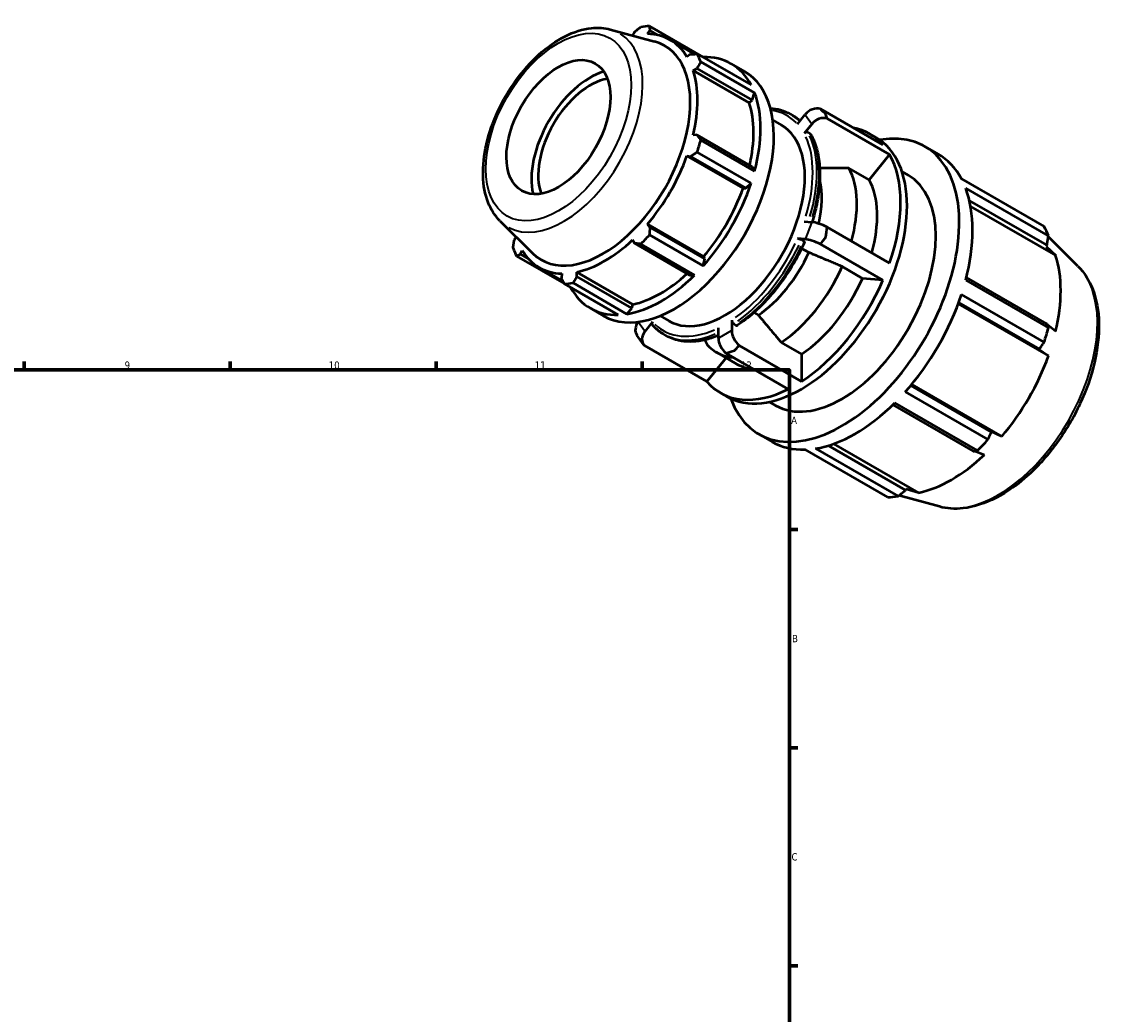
# Model space of a CAD drawing. Header units: millimetres. Extents: x -44 to 931, y -3 to 692.
# Tile 4 of 4: x 560 to 929, y 355 to 692. Entities that reach past the tile are written whole.
import ezdxf

# ---------------------------------------------------------------- set-up
doc = ezdxf.new("R2010")
doc.units = ezdxf.units.MM
for name, color, linetype, lineweight in [('Border (ISO)', 7, 'Continuous', 70), ('Visible (ISO)', 7, 'Continuous', 50), ('Visible Narrow (ISO)', 7, 'Continuous', 35)]:
    doc.layers.add(name, color=color, linetype=linetype, lineweight=lineweight)
doc.styles.add('Note Text (ISO)', font='tahoma.ttf')

# ---------------------------------------------------------------- blocks, each defined once
blk = doc.blocks.new('Borders Default Border')
at = {"layer": 'Border (ISO)'}
for p, q in [((560.67, 574), (560.67, 576.9)), ((630.75, 574), (630.75, 576.9)), ((700.83, 574), (700.83, 576.9)), ((770.92, 574), (770.92, 576.9)), ((821, 519.75), (823.9, 519.75)), ((821, 445.5), (823.9, 445.5)), ((821, 371.25), (823.9, 371.25))]:
    blk.add_line(p, q, dxfattribs=at)
at = {"layer": 'Border (ISO)', "flags": 128}
blk.add_lwpolyline([(20, 20), (20, 574), (821, 574), (821, 20), (20, 20)], dxfattribs=at)
at = {"layer": 'Border (ISO)', "color": 232, "true_color": 0xca0064, "char_height": 2.5, "attachment_point": 7, "style": 'Note Text (ISO)'}
for s, insert in [('9', (594.88, 574.35)), ('10', (664.29, 574.35)), ('11', (734.37, 574.4)), ('12', (804.46, 574.4)), ('A', (821.59, 555.62)), ('B', (821.89, 481.37)), ('C', (821.73, 407.08))]:
    blk.add_mtext(s, dxfattribs=dict(at, insert=insert))

msp = doc.modelspace()

# ---------------------------------------------------------------- linework, layer by layer
at = {"layer": 'Visible (ISO)'}
for p, q in [((791.71, 680.416), (773.391, 690.965)), ((760.093, 689.853), (775.14, 685.772)), ((768.292, 688.96), (767.655, 687.852)), ((772.739, 688.345), (773.54, 689.469)), ((773.54, 689.469), (776.259, 687.903)), ((788.728, 681.491), (780.44, 686.264)), ((787.396, 681.428), (786.162, 680.555)), ((789.644, 681.533), (807.963, 670.984)), ((791.74, 680.326), (791.71, 680.416)), ((788.268, 675.89), (789.57, 676.613)), ((807.358, 664.896), (788.268, 675.89)), ((789.57, 676.613), (808.329, 665.81)), ((809.19, 668.265), (790.872, 678.814)), ((801.208, 678.182), (805.733, 675.576)), ((808.329, 665.81), (809.19, 668.265)), ((807.358, 664.896), (808.329, 665.81)), ((821.381, 661.026), (822.129, 660.596)), ((823.752, 657.65), (826.356, 660.887)), ((831.587, 662.798), (852.841, 650.559)), ((815.37, 658.948), (818.279, 657.274)), ((828.618, 657.659), (826.015, 654.422)), ((855.104, 647.33), (833.85, 659.57)), ((789.57, 653.956), (788.268, 653.941)), ((808.329, 643.153), (789.57, 653.956)), ((828.084, 654.348), (827.336, 654.778)), ((848.271, 654.369), (850.432, 653.124)), ((790.872, 652.238), (809.19, 641.689)), ((867.044, 650.078), (871.57, 647.472)), ((786.162, 646.851), (787.396, 646.637)), ((805.253, 635.858), (786.162, 646.851)), ((787.396, 646.637), (806.156, 635.834)), ((807.963, 637.557), (789.644, 648.106)), ((855.104, 647.33), (848.166, 638.704)), ((809.19, 641.689), (808.329, 643.153)), ((848.166, 638.704), (841.247, 642.689)), ((859.283, 641.508), (861.405, 640.285)), ((888.523, 633.9), (879.455, 639.122)), ((879.521, 638.999), (907.654, 622.798)), ((805.253, 635.858), (806.156, 635.834)), ((806.156, 635.834), (807.963, 637.557)), ((909.099, 619.597), (880.966, 635.798)), ((882.239, 631.592), (908.605, 616.409)), ((882.644, 629.626), (911.578, 612.964)), ((722.569, 624.692), (733.652, 613.726)), ((791.829, 612.608), (772.739, 623.601)), ((773.54, 622.637), (772.739, 623.601)), ((826.015, 624.552), (828.618, 624.313)), ((773.391, 619.954), (791.71, 609.405)), ((792.299, 611.834), (773.54, 622.637)), ((833.85, 622.611), (855.104, 610.372)), ((728.056, 619.263), (727.419, 618.166)), ((767.655, 618.239), (768.292, 617.102)), ((768.292, 617.102), (787.052, 606.299)), ((788.747, 606.28), (770.428, 616.829)), ((826.356, 618.479), (823.752, 618.718)), ((825.821, 617.824), (825.073, 618.254)), ((852.841, 604.538), (831.587, 616.777)), ((908.605, 616.409), (908.386, 616.032)), ((909.099, 618.455), (908.947, 618.604)), ((919.169, 609.37), (909.064, 619.369)), ((728.227, 612.737), (744.426, 603.409)), ((729.593, 613.35), (730.165, 614.605)), ((732.247, 611.822), (729.593, 613.35)), ((792.299, 611.834), (791.829, 612.608)), ((827.609, 613.967), (825.157, 615.379)), ((908.386, 616.032), (911.578, 612.964)), ((744.009, 604.218), (735.887, 608.895)), ((791.71, 609.405), (792.299, 611.834)), ((845.903, 605.173), (838.984, 609.158)), ((743.588, 606.815), (743.449, 605.309)), ((767.762, 596.314), (748.672, 607.307)), ((748.696, 605.818), (748.672, 607.307)), ((767.456, 595.015), (748.696, 605.818)), ((787.052, 606.299), (788.747, 606.28)), ((852.841, 604.538), (845.903, 605.173)), ((908.605, 589.74), (881.221, 605.509)), ((762.798, 592.756), (744.48, 603.305)), ((747.443, 603.593), (765.761, 593.044)), ((880.966, 604.517), (909.099, 588.316)), ((907.654, 583.452), (879.521, 599.652)), ((753.301, 594.99), (757.826, 592.384)), ((765.761, 593.044), (767.456, 595.015)), ((767.456, 595.015), (767.762, 596.314)), ((878.401, 596.461), (909.099, 578.783)), ((878.579, 596.943), (906.047, 581.125)), ((769.613, 590.335), (769.618, 590.34)), ((774.479, 590.343), (771.876, 587.106)), ((777.045, 592.395), (779.953, 590.72)), ((801.379, 590.899), (801.379, 587.423)), ((808.94, 593.519), (810.46, 592.643)), ((796.853, 584.817), (796.853, 588.293)), ((802.086, 589.672), (802.833, 589.241)), ((911.578, 587.128), (908.752, 589.321)), ((771.371, 582.671), (769.108, 585.9)), ((778.265, 586.153), (779.012, 585.723)), ((818.238, 583.363), (825.158, 579.378)), ((771.695, 582.287), (792.949, 570.048)), ((796.239, 580.015), (803.158, 576.03)), ((820.632, 567.51), (799.378, 579.75)), ((803.903, 582.356), (825.158, 570.117)), ((825.158, 579.378), (825.158, 570.117)), ((906.047, 581.125), (905.851, 581.068)), ((905.851, 581.068), (909.099, 578.783)), ((799.469, 578.155), (792.949, 570.048)), ((889.736, 552.875), (862.27, 568.692)), ((862.602, 569.092), (893.298, 551.416)), ((797.519, 566.238), (799.681, 564.993)), ((860.39, 566.516), (888.523, 550.315)), ((814.171, 563.168), (816.293, 561.946)), ((856.179, 562.128), (883.56, 546.36)), ((885.035, 546.637), (856.902, 562.837)), ((810.654, 552.154), (815.179, 549.548)), ((893.298, 551.416), (889.689, 553.074)), ((889.689, 553.074), (889.736, 552.875)), ((854.492, 530.718), (826.359, 546.919)), ((829.847, 547.257), (857.98, 531.056)), ((860.494, 533.077), (834.142, 548.252)), ((836.057, 548.886), (864.97, 532.236)), ((884.005, 546.442), (887.315, 545.104)), ((858.795, 531.709), (858.986, 531.656)), ((860.711, 533.456), (860.494, 533.077)), ((864.97, 532.236), (860.711, 533.456)), ((872.025, 527.503), (858.219, 531.248))]:
    msp.add_line(p, q, dxfattribs=at)
for centre, major_axis, ratio, start_param, end_param in [((758.936, 647.135), (23.954, 41.596), 0.5780931, 0.3435016, 0.4380292), ((758.164, 647.58), (-22.277, -38.684), 0.5780931, 3.6196245, 3.6230109), ((758.164, 647.58), (22.277, 38.684), 0.5780931, 5.975819, 6.5866842), ((757.568, 647.922), (20.984, 36.439), 0.5780931, 2.9904271, 6.4343509), ((758.936, 647.135), (23.954, 41.596), 0.5780931, 5.8412887, 5.9358163), ((777.254, 636.586), (23.954, 41.596), 0.5780931, 5.9358163, 6.6266869), ((753.245, 650.412), (14.097, 24.48), 0.5780931, 0.5513194, 2.5902732), ((781.78, 633.98), (-23.954, -41.596), 0.5780931, 0, 3.1415927), ((758.164, 647.58), (22.277, 38.684), 0.5780931, 5.1904208, 5.8012861), ((753.245, 650.412), (12.476, 21.665), 0.5780931, 0.4461678, 2.6954248), ((777.254, 636.586), (23.954, 41.596), 0.5780931, 5.1504181, 5.8412887), ((777.254, 636.586), (22.277, 38.684), 0.5780931, 5.2072079, 5.8012861), ((829.552, 659.047), (-3.701, -2.594), 0.7877574, 3.7057463, 5.0649693), ((799.116, 623.997), (19.163, 33.277), 0.5780931, 3.1415926, 6.2831853), ((831.815, 655.818), (3.701, 2.594), 0.7877574, 0.5641536, 1.9233766), ((825.057, 609.059), (25.376, 44.066), 0.5780931, 3.1415927, 6.2831853), ((838.849, 601.116), (28.195, 48.962), 0.5780931, 2.6875512, 6.7372268), ((822.895, 610.303), (25.376, 44.066), 0.5780931, 6.082424, 6.4839466), ((758.936, 647.135), (-23.954, -41.596), 0.5780931, 1.9142979, 2.0088255), ((758.164, 647.58), (22.277, 38.684), 0.5780931, 4.4050227, 5.0158879), ((822.895, 610.303), (25.376, 44.066), 0.5780931, 5.0352265, 5.9564804), ((843.375, 598.51), (28.195, 48.962), 0.5780931, 5.9358163, 6.2831853), ((815.975, 614.288), (19.737, 34.273), 0.5780931, 5.1325463, 5.9384534), ((838.849, 601.116), (22.556, 39.17), 0.5780931, 3.1415927, 6.2831853), ((808.197, 618.767), (-16.817, -29.204), 0.5780931, 2.055617, 2.5893539), ((822.895, 610.303), (19.737, 34.273), 0.5780931, 5.1325463, 5.9384534), ((777.254, 636.586), (23.954, 41.596), 0.5780931, 4.36502, 5.0558906), ((777.254, 636.586), (22.277, 38.684), 0.5780931, 4.4050227, 5.0158879), ((843.375, 598.51), (-28.195, -48.962), 0.5780931, 2.0088255, 2.6996961), ((831.815, 622.473), (-4.214, 1.634), 0.2096643, 4.291374, 5.650597), ((758.936, 647.135), (-23.954, -41.596), 0.5780931, 1.1288997, 1.2234273), ((871.507, 582.309), (28.195, 48.962), 0.5780931, 5.8412887, 5.9358163), ((758.164, 647.58), (22.277, 38.684), 0.5780931, 3.6196245, 4.2304897), ((829.552, 616.639), (4.214, -1.634), 0.2096643, 1.1497813, 2.5090043), ((876.142, 579.64), (26.222, 45.535), 0.5780931, 5.975819, 5.9838993), ((758.936, 647.135), (-23.954, -41.596), 0.5780931, 5.8412887, 5.9358163), ((758.164, 647.58), (-22.277, -38.684), 0.5780931, 5.975819, 6.5866842), ((808.197, 618.767), (-16.817, -29.204), 0.5780931, 0.8785632, 1.7355632), ((876.142, 579.64), (-26.222, -45.535), 0.5780931, 2.0488282, 2.6596934), ((815.975, 614.288), (-19.737, -34.273), 0.5780931, 0.8644632, 1.7496632), ((777.254, 636.586), (23.954, 41.596), 0.5780931, 3.5796218, 4.2704924), ((777.254, 636.586), (22.277, 38.684), 0.5780931, 3.6196245, 4.213542), ((822.895, 610.303), (-19.737, -34.273), 0.5780931, 0.8644632, 1.7496632), ((758.936, 647.135), (-23.954, -41.596), 0.5780931, 0.3435016, 0.4380292), ((777.254, 636.586), (-23.954, -41.596), 0.5780931, 5.9396837, 6.6266869), ((822.895, 610.303), (-25.376, -44.066), 0.5780931, 0.8464363, 1.7676902), ((843.375, 598.51), (-28.195, -48.962), 0.5780931, 1.2234273, 1.9142979), ((772.809, 588.494), (-3.701, -2.594), 0.7877574, 5.0649693, 6.2831853), ((775.072, 585.266), (-3.701, -2.594), 0.7877574, 5.0649693, 6.4241923), ((804.575, 585.582), (-2.256, 3.917), 0.5780931, 0.7873319, 2.1465549), ((871.507, 582.309), (-28.195, -48.962), 0.5780931, 1.9142979, 2.0088255), ((800.049, 582.976), (2.256, -3.917), 0.5780931, 3.9289245, 5.2881475), ((815.975, 614.288), (-19.737, -34.273), 0.5780931, 6.100451, 6.5439637), ((822.895, 610.303), (-19.737, -34.273), 0.5780931, 0, 0.2607784), ((876.142, 579.64), (-26.222, -45.535), 0.5780931, 1.26343, 1.8742952), ((822.895, 610.303), (-25.376, -44.066), 0.5780931, 6.082424, 7.003678), ((843.375, 598.51), (-28.195, -48.962), 0.5780931, 0.4380292, 1.1288997), ((871.507, 582.309), (-28.195, -48.962), 0.5780931, 1.1288997, 1.2234273), ((843.375, 598.51), (-28.195, -48.962), 0.5780931, 0, 0.3435016), ((876.142, 579.64), (-26.222, -45.535), 0.5780931, 0.4780318, 1.0888971), ((876.142, 579.64), (-26.222, -45.535), 0.5780931, 0.2960033, 0.3034989), ((871.507, 582.309), (-28.195, -48.962), 0.5780931, 0.3435016, 0.4380292)]:
    msp.add_ellipse(centre, major_axis=major_axis, ratio=ratio, start_param=start_param, end_param=end_param, dxfattribs=at)
msp.add_ellipse((742.436, 656.636), major_axis=(12.476, 21.665), ratio=0.5780931, dxfattribs=at)
for points, knots in [([(722.569, 624.692), (720.829, 626.415), (719.477, 628.569), (717.477, 633.71), (716.918, 636.767), (716.711, 643.463), (717.112, 647.127), (718.833, 654.584), (720.151, 658.376), (723.552, 665.712), (725.629, 669.256), (730.346, 675.77), (732.985, 678.741), (738.603, 683.825), (741.584, 685.934), (747.637, 689.028), (750.713, 690.017), (755.911, 690.546), (758.069, 690.402), (760.093, 689.853)], [4.0762227, 4.0762227, 4.0762227, 4.0762227, 4.3602393, 4.3602393, 4.677253, 4.677253, 5.0107526, 5.0107526, 5.3437259, 5.3437259, 5.6747769, 5.6747769, 6.0059175, 6.0059175, 6.3390731, 6.3390731, 6.672212, 6.672212, 6.9154842, 6.9154842, 6.9154842, 6.9154842]), ([(814.547, 663.08), (815.726, 662.99), (816.868, 662.788), (819.166, 662.127), (820.311, 661.642), (821.381, 661.026)], [0.51313772, 0.51313772, 0.51313772, 0.51313772, 0.64169118, 0.64169118, 0.78346445, 0.78346445, 0.78346445, 0.78346445]), ([(822.129, 660.596), (822.415, 660.431), (822.695, 660.257), (823.245, 659.89), (823.515, 659.698), (824.041, 659.294), (824.299, 659.084), (824.585, 658.834), (824.62, 658.803), (824.655, 658.772)], [0.78346445, 0.78346445, 0.78346445, 0.78346445, 0.82137112, 0.82137112, 0.85927778, 0.85927778, 0.89718445, 0.89718445, 0.90246987, 0.90246987, 0.90246987, 0.90246987]), ([(827.336, 654.778), (827.249, 654.828), (827.129, 654.865), (826.909, 654.886), (826.772, 654.874), (826.541, 654.812), (826.407, 654.751), (826.2, 654.615), (826.091, 654.516), (826.015, 654.422)], [0, 0, 0, 0, 0.03699107, 0.03699107, 0.07403419, 0.07403419, 0.11114195, 0.11114195, 0.14830591, 0.14830591, 0.14830591, 0.14830591]), ([(828.325, 654.103), (828.32, 654.114), (828.314, 654.124), (828.256, 654.216), (828.171, 654.298), (828.084, 654.348)], [-0.041456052, -0.041456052, -0.041456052, -0.041456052, -0.036991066, -0.036991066, 0, 0, 0, 0]), ([(828.325, 654.103), (829.142, 652.615), (829.801, 650.965), (830.79, 647.397), (831.121, 645.479), (831.451, 641.437), (831.451, 639.311), (831.125, 634.918), (830.798, 632.65), (829.896, 628.351), (829.361, 626.329), (828.714, 624.304)], [1.12150205, 1.12150205, 1.12150205, 1.12150205, 1.30111344, 1.30111344, 1.48072483, 1.48072483, 1.66033622, 1.66033622, 1.83994761, 1.83994761, 1.99530743, 1.99530743, 1.99530743, 1.99530743]), ([(826.139, 617.517), (825.119, 615.199), (823.965, 612.911), (821.424, 608.467), (820.037, 606.31), (817.076, 602.194), (815.5, 600.235), (812.209, 596.578), (810.494, 594.879), (806.974, 591.795), (805.17, 590.41), (803.349, 589.203)], [2.16925807, 2.16925807, 2.16925807, 2.16925807, 2.34878695, 2.34878695, 2.52831582, 2.52831582, 2.70784469, 2.70784469, 2.88737357, 2.88737357, 3.06690244, 3.06690244, 3.06690244, 3.06690244]), ([(825.073, 618.254), (824.986, 618.304), (824.866, 618.365), (824.647, 618.463), (824.509, 618.518), (824.279, 618.599), (824.145, 618.639), (823.938, 618.691), (823.828, 618.711), (823.752, 618.718)], [0, 0, 0, 0, 0.03699107, 0.03699107, 0.07403419, 0.07403419, 0.11114195, 0.11114195, 0.14830591, 0.14830591, 0.14830591, 0.14830591]), ([(826.138, 617.517), (826.143, 617.528), (826.144, 617.54), (826.133, 617.583), (826.096, 617.629), (825.993, 617.716), (825.908, 617.774), (825.821, 617.824)], [-0.089368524, -0.089368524, -0.089368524, -0.089368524, -0.074034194, -0.074034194, -0.036991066, -0.036991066, 0, 0, 0, 0]), ([(919.169, 609.37), (921.347, 607.215), (923.039, 604.496), (925.501, 598.008), (926.177, 594.159), (926.376, 585.75), (925.852, 581.165), (923.66, 571.826), (921.995, 567.073), (917.711, 557.871), (915.097, 553.422), (909.173, 545.243), (905.863, 541.515), (898.835, 535.139), (895.118, 532.496), (887.599, 528.611), (883.794, 527.367), (877.308, 526.642), (874.575, 526.812), (872.025, 527.503)], [0.9346301, 0.9346301, 0.9346301, 0.9346301, 1.2252108, 1.2252108, 1.5438212, 1.5438212, 1.8747136, 1.8747136, 2.2049154, 2.2049154, 2.5336007, 2.5336007, 2.8623653, 2.8623653, 3.1927374, 3.1927374, 3.5233584, 3.5233584, 3.7738915, 3.7738915, 3.7738915, 3.7738915]), ([(774.479, 590.343), (774.404, 590.249), (774.335, 590.126), (774.262, 589.914), (774.244, 589.786), (774.261, 589.582), (774.297, 589.469), (774.366, 589.358), (774.388, 589.33), (774.412, 589.304)], [-0.14830591, -0.14830591, -0.14830591, -0.14830591, -0.11114195, -0.11114195, -0.07403419, -0.07403419, -0.03699107, -0.03699107, -0.02435343, -0.02435343, -0.02435343, -0.02435343]), ([(801.379, 590.899), (801.379, 590.797), (801.399, 590.666), (801.466, 590.441), (801.524, 590.306), (801.648, 590.092), (801.735, 589.975), (801.896, 589.805), (801.998, 589.722), (802.086, 589.672)], [-0.14830591, -0.14830591, -0.14830591, -0.14830591, -0.11114195, -0.11114195, -0.07403419, -0.07403419, -0.03699107, -0.03699107, 0, 0, 0, 0]), ([(778.265, 586.153), (777.979, 586.318), (777.698, 586.492), (777.148, 586.859), (776.879, 587.051), (776.352, 587.454), (776.095, 587.665), (775.592, 588.103), (775.347, 588.331), (774.87, 588.804), (774.637, 589.05), (774.411, 589.303)], [3.92505711, 3.92505711, 3.92505711, 3.92505711, 3.96296377, 3.96296377, 4.00087044, 4.00087044, 4.0387771, 4.0387771, 4.07668376, 4.07668376, 4.11459043, 4.11459043, 4.11459043, 4.11459043]), ([(802.833, 589.241), (802.92, 589.191), (803.023, 589.155), (803.184, 589.14), (803.271, 589.157), (803.338, 589.196), (803.344, 589.2), (803.349, 589.203)], [0, 0, 0, 0, 0.036991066, 0.036991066, 0.074034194, 0.074034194, 0.077331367, 0.077331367, 0.077331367, 0.077331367]), ([(796.853, 585.701), (796.055, 585.37), (795.26, 585.076), (793.044, 584.363), (791.633, 584.032), (788.871, 583.637), (787.519, 583.572), (784.903, 583.718), (783.638, 583.928), (781.228, 584.622), (780.082, 585.107), (779.012, 585.723)], [3.27946281, 3.27946281, 3.27946281, 3.27946281, 3.35796401, 3.35796401, 3.49973729, 3.49973729, 3.64151056, 3.64151056, 3.78328383, 3.78328383, 3.92505711, 3.92505711, 3.92505711, 3.92505711])]:
    msp.add_open_spline(points, degree=3, knots=knots, dxfattribs=at)
for points, weights in [([(768.292, 688.96), (769.334, 689.804), (770.428, 690.677)], [1.00197588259, 1.00139627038, 1]), ([(773.391, 690.965), (773.463, 690.204), (773.54, 689.469)], [1, 1.00139627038, 1.00197588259]), ([(787.396, 681.428), (788.493, 681.482), (789.644, 681.533)], [1.00197588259, 1.00139627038, 1]), ([(790.872, 678.814), (790.203, 677.693), (789.57, 676.613)], [1, 1.00139627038, 1.00197588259]), ([(789.57, 653.956), (790.203, 653.117), (790.872, 652.238)], [1.00197588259, 1.00139627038, 1]), ([(789.644, 648.106), (788.493, 647.359), (787.396, 646.637)], [1, 1.00139627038, 1.00197588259]), ([(841.247, 642.689), (835.951, 642.694), (831.34, 642.696)], [1, 1.00278245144, 1.0007701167]), ([(888.586, 633.779), (888.555, 633.839), (888.523, 633.9)], [1.00004855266, 1.00002531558, 1]), ([(773.54, 622.637), (773.463, 621.326), (773.391, 619.954)], [1.00197588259, 1.00139627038, 1]), ([(726.999, 615.457), (727.209, 616.841), (727.419, 618.166)], [1, 1.00139627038, 1.00197588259]), ([(770.428, 616.829), (769.334, 616.971), (768.292, 617.102)], [1, 1.00139627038, 1.00197588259]), ([(908.605, 616.409), (908.852, 617.968), (909.099, 619.597)], [1.00018685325, 1.00050187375, 1]), ([(729.593, 613.35), (728.919, 613.053), (728.227, 612.737)], [1.00197588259, 1.00139627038, 1]), ([(838.984, 609.158), (832.84, 611.756), (827.609, 613.967)], [1, 1.00322935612, 1]), ([(744.48, 603.305), (743.95, 604.33), (743.449, 605.309)], [1, 1.00139627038, 1.00197588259]), ([(748.696, 605.818), (748.078, 604.73), (747.443, 603.593)], [1.00197588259, 1.00139627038, 1]), ([(810.46, 592.643), (814.036, 588.375), (818.238, 583.363)], [1, 1.00322935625, 1]), ([(909.099, 588.316), (908.852, 589.04), (908.605, 589.74)], [1, 1.00050187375, 1.00018685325]), ([(792.243, 584.207), (792.6, 583.443), (792.967, 582.659)], [1.00087572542, 1.00052235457, 1]), ([(906.047, 581.125), (906.839, 582.262), (907.654, 583.452)], [1.00018685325, 1.00050187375, 1]), ([(888.523, 550.315), (889.147, 551.618), (889.736, 552.875)], [1, 1.00050187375, 1.00018685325]), ([(883.56, 546.36), (884.288, 546.493), (885.035, 546.637)], [1.00018685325, 1.00050187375, 1]), ([(857.98, 531.056), (859.267, 532.084), (860.494, 533.077)], [1, 1.00050187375, 1.00018685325])]:
    msp.add_rational_spline(points, weights, degree=2, dxfattribs=at)
for points in [[(833.451, 660.874), (832.869, 661.519), (832.244, 662.167), (831.587, 662.798)], [(833.85, 659.57), (833.732, 660.044), (833.598, 660.479), (833.451, 660.874)], [(833.451, 619.302), (833.598, 620.367), (833.732, 621.477), (833.85, 622.611)], [(831.587, 616.777), (832.244, 617.641), (832.869, 618.488), (833.451, 619.302)], [(799.378, 579.75), (800.383, 580.009), (801.37, 580.291), (802.312, 580.584)], [(802.312, 580.584), (802.821, 581.126), (803.355, 581.721), (803.903, 582.356)]]:
    msp.add_open_spline(points, degree=3, dxfattribs=at)
at = {"layer": 'Visible Narrow (ISO)'}
for p, q in [((826.469, 660.726), (828.505, 657.82)), ((828.505, 624.022), (826.469, 618.771)), ((771.763, 587.268), (769.726, 590.173)), ((801.152, 587.293), (797.079, 584.947))]:
    msp.add_line(p, q, dxfattribs=at)
msp.add_ellipse((742.436, 656.636), major_axis=(17.441, 30.286), ratio=0.5780931, dxfattribs=at)
for centre, major_axis, start_param, end_param in [((744.2, 655.62), (-18.978, -32.956), 0.0210306, 3.1205621), ((799.116, 623.997), (21.059, 36.57), 6.1163961, 6.4951449), ((799.823, 623.59), (21.558, 37.436), 6.1331631, 6.2752894), ((800.57, 623.159), (21.558, 37.436), 6.165083, 6.2769694), ((799.116, 623.997), (21.059, 36.57), 5.0929266, 5.8987803), ((799.823, 623.59), (21.558, 37.436), 5.0993425, 5.9007856), ((800.57, 623.159), (21.558, 37.436), 5.107806, 5.9012311), ((799.116, 623.997), (-21.059, -36.57), 0.9041364, 1.7099901), ((799.823, 623.59), (21.558, 37.436), 4.0441448, 4.853167), ((800.57, 623.159), (-21.558, -37.436), 0.9025521, 1.7115743), ((891.993, 570.513), (23.844, 41.406), 3.4347213, 5.9900566), ((799.116, 623.997), (-21.059, -36.57), 6.1401241, 6.9459779), ((799.823, 623.59), (-21.558, -37.436), 0.0343044, 0.651784), ((800.57, 623.159), (-21.558, -37.436), 0.0330734, 0.6283955)]:
    msp.add_ellipse(centre, major_axis=major_axis, ratio=0.5780931, start_param=start_param, end_param=end_param, dxfattribs=at)

# ---------------------------------------------------------------- block references
msp.add_blockref('Borders Default Border', (0, 0))

doc.saveas('drawing.dxf')
